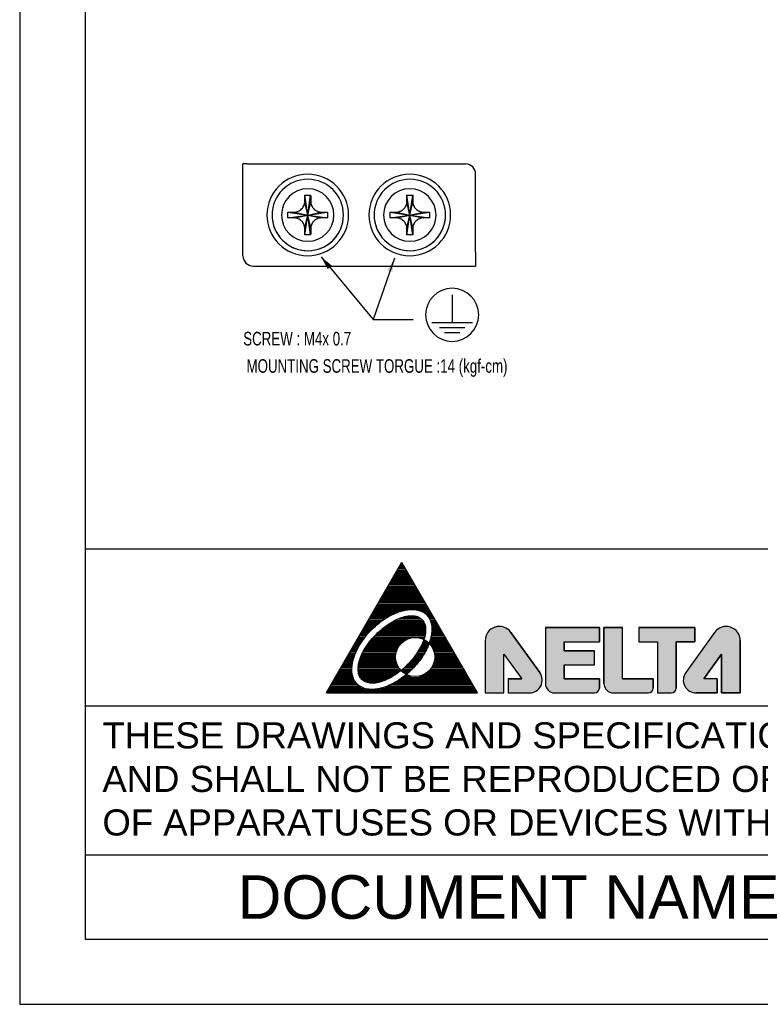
# Model space of a CAD drawing. Header units: millimetres. Extents: x -630 to 1463, y 209 to 1094.
# Tile 1 of 42: x -630 to -412, y 209 to 498. Entities that reach past the tile are written whole.
import ezdxf
from ezdxf.enums import TextEntityAlignment as Align

# ---------------------------------------------------------------- set-up
doc = ezdxf.new("R2010")
doc.units = ezdxf.units.MM
doc.header["$LTSCALE"] = 32.67
doc.linetypes.add('CENTER', pattern=[0.6, 0.375, -0.075, 0.075, -0.075])
doc.layers.get('0').update_dxf_attribs({"linetype": 'CONTINUOUS'})
for name, color, linetype in [('DEFAULT_1', 7, 'CENTER'), ('DELTA', 5, 'CONTINUOUS'), ('DF', 3, 'CONTINUOUS'), ('SPEC', 1, 'CONTINUOUS'), ('TXT', 7, 'CONTINUOUS')]:
    doc.layers.add(name, color=color, linetype=linetype)
doc.styles.get("Standard").update_dxf_attribs({"font": 'txt', "width": 0.7})
doc.styles.add('TEXTSTYLE_1', font='ARIAL.TTF')
doc.dimstyles.get("Standard").update_dxf_attribs({"dimtxt": 2.5, "dimasz": 1.5, "dimexe": 0.18, "dimexo": 0.0625, "dimgap": 0.09, "dimtad": 1, "dimdsep": 46, "dimtxsty": 'Standard', "dimblk": '_FILLED', "dimblk1": '_FILLED', "dimblk2": '_FILLED', "dimcen": 0.09, "dimadec": 0, "dimazin": 0, "dimtol": 1, "dimtp": 0.01, "dimtm": 0.01, "dimtfac": 1, "dimtofl": 0, "dimtmove": 0, "dimatfit": 3, "dimldrblk": '_FILLED', "dimfxl": 0, "dimtolj": 1, "dimarcsym": 0})

# ---------------------------------------------------------------- blocks, each defined once
blk = doc.blocks.new('A$C71E57D54')
at = {"layer": 'DELTA'}
h = blk.add_hatch(color=256, dxfattribs=at)
edge = h.paths.add_edge_path()
edge.add_line((-314.73, -519.27), (-317.85, -519.27))
edge.add_line((-317.85, -519.27), (-317.85, -522.48))
edge.add_line((-317.85, -522.48), (-313, -522.48))
edge.add_arc((-313, -519.53), 2.96, 270, 395.6164)
edge.add_line((-310.6, -517.81), (-317.23, -508.56))
edge.add_arc((-319.87, -510.46), 3.25, 35.7261, 180)
edge.add_line((-323.12, -510.46), (-323.12, -522.48))
edge.add_line((-323.12, -522.48), (-318.84, -522.48))
edge.add_line((-318.84, -522.48), (-318.84, -513.54))
edge.add_line((-318.84, -513.54), (-314.73, -519.27))
edge = h.paths.add_edge_path()
edge.add_arc((-307.14, -520.34), 2.14, 180, 270)
edge.add_line((-307.14, -522.48), (-298.02, -522.48))
edge.add_arc((-298.02, -521.37), 1.11, 270, 360)
edge.add_line((-296.91, -521.37), (-296.91, -519.27))
edge.add_line((-296.91, -519.27), (-304.99, -519.27))
edge.add_line((-304.99, -519.27), (-304.99, -516.05))
edge.add_line((-304.99, -516.05), (-297.99, -516.05))
edge.add_line((-297.99, -516.05), (-297.99, -512.84))
edge.add_line((-297.99, -512.84), (-304.99, -512.84))
edge.add_line((-304.99, -512.84), (-304.99, -510.7))
edge.add_line((-304.99, -510.7), (-296.91, -510.7))
edge.add_line((-296.91, -510.7), (-296.91, -507.48))
edge.add_line((-296.91, -507.48), (-309.28, -507.48))
edge.add_line((-309.28, -507.48), (-309.28, -520.34))
edge = h.paths.add_edge_path()
edge.add_arc((-293.7, -520.34), 2.14, 180.0847, 270)
edge.add_line((-293.7, -522.48), (-285.66, -522.48))
edge.add_arc((-285.66, -521.37), 1.11, 270, 360)
edge.add_line((-284.55, -521.37), (-284.55, -519.27))
edge.add_line((-284.55, -519.27), (-291.56, -519.27))
edge.add_line((-291.56, -519.27), (-291.56, -507.48))
edge.add_line((-291.56, -507.48), (-295.84, -507.48))
edge.add_line((-295.84, -507.48), (-295.84, -520.34))
edge = h.paths.add_edge_path()
edge.add_line((-287.85, -510.7), (-283.56, -510.7))
edge.add_line((-283.56, -510.7), (-283.56, -522.48))
edge.add_line((-283.56, -522.48), (-280.39, -522.48))
edge.add_arc((-280.39, -521.37), 1.11, 270, 360)
edge.add_line((-279.28, -521.37), (-279.28, -510.7))
edge.add_line((-279.28, -510.7), (-274.99, -510.7))
edge.add_line((-274.99, -510.7), (-274.99, -507.48))
edge.add_line((-274.99, -507.48), (-287.85, -507.48))
edge.add_line((-287.85, -507.48), (-287.85, -510.7))
edge = h.paths.add_edge_path()
edge.add_line((-269.82, -519.27), (-272.94, -519.27))
edge.add_line((-272.94, -519.27), (-268.83, -513.54))
edge.add_line((-268.83, -513.54), (-268.83, -522.48))
edge.add_line((-268.83, -522.48), (-264.55, -522.48))
edge.add_line((-264.55, -522.48), (-264.55, -510.46))
edge.add_arc((-267.8, -510.46), 3.25, 0, 144.2739)
edge.add_line((-270.44, -508.56), (-277.07, -517.81))
edge.add_arc((-274.67, -519.53), 2.96, 144.3836, 270)
edge.add_line((-274.67, -522.48), (-269.82, -522.48))
edge.add_line((-269.82, -522.48), (-269.82, -519.27))
for p, q in [((-430, 0), (-430, -594)), ((-430, -594), (-10, -594))]:
    blk.add_line(p, q)
for p, q in [((-359.55, -522.48), (-342.23, -492.48)), ((-342.52, -492.99), (-341.93, -492.99)), ((-342.5, -492.96), (-342.15, -492.61)), ((-324.9, -522.48), (-342.23, -492.48)), ((-342.22, -492.68), (-342.11, -492.68)), ((-343.78, -495.18), (-340.67, -495.18)), ((-343.6, -494.87), (-340.85, -494.87)), ((-343.42, -494.56), (-341.03, -494.56)), ((-343.24, -494.24), (-341.21, -494.24)), ((-343.06, -493.93), (-341.39, -493.93)), ((-342.88, -493.62), (-341.57, -493.62)), ((-342.7, -493.31), (-341.75, -493.31)), ((-345.05, -497.37), (-339.4, -497.37)), ((-344.87, -497.06), (-339.58, -497.06)), ((-344.69, -496.74), (-339.77, -496.74)), ((-344.51, -496.43), (-339.95, -496.43)), ((-344.33, -496.12), (-340.13, -496.12)), ((-344.14, -495.81), (-340.31, -495.81)), ((-343.96, -495.49), (-340.49, -495.49)), ((-346.31, -499.56), (-338.14, -499.56)), ((-346.13, -499.24), (-338.32, -499.24)), ((-345.95, -498.93), (-338.5, -498.93)), ((-345.77, -498.62), (-338.68, -498.62)), ((-345.59, -498.31), (-338.86, -498.31)), ((-345.41, -497.99), (-339.04, -497.99)), ((-345.23, -497.68), (-339.22, -497.68)), ((-347.75, -502.06), (-336.7, -502.06)), ((-347.57, -501.74), (-336.88, -501.74)), ((-347.39, -501.43), (-337.06, -501.43)), ((-347.21, -501.12), (-337.24, -501.12)), ((-347.03, -500.81), (-337.42, -500.81)), ((-346.85, -500.49), (-337.6, -500.49)), ((-346.67, -500.18), (-337.78, -500.18)), ((-346.49, -499.87), (-337.96, -499.87)), ((-349.02, -504.24), (-343.95, -504.24)), ((-348.84, -503.93), (-343.19, -503.93)), ((-348.66, -503.62), (-342.21, -503.62)), ((-348.47, -503.31), (-340.36, -503.31)), ((-348.29, -502.99), (-336.16, -502.99)), ((-348.11, -502.68), (-336.34, -502.68)), ((-347.93, -502.37), (-336.52, -502.37)), ((-339.57, -503.31), (-335.98, -503.31)), ((-338.03, -503.62), (-335.8, -503.62)), ((-337.37, -503.93), (-335.62, -503.93)), ((-336.91, -504.24), (-335.43, -504.24)), ((-350.28, -506.43), (-347.51, -506.43)), ((-350.1, -506.12), (-347.11, -506.12)), ((-349.92, -505.81), (-346.68, -505.81)), ((-349.74, -505.49), (-346.22, -505.49)), ((-349.56, -505.18), (-345.73, -505.18)), ((-349.38, -504.87), (-345.2, -504.87)), ((-349.2, -504.56), (-344.61, -504.56)), ((-344.95, -506.43), (-337.09, -506.43)), ((-344.42, -506.12), (-337.24, -506.12)), ((-343.84, -505.81), (-337.46, -505.81)), ((-343.19, -505.49), (-337.75, -505.49)), ((-342.39, -505.18), (-338.18, -505.18)), ((-341.27, -504.87), (-338.94, -504.87)), ((-336.56, -504.56), (-335.25, -504.56)), ((-336.29, -504.87), (-335.07, -504.87)), ((-336.07, -505.18), (-334.89, -505.18)), ((-335.89, -505.49), (-334.71, -505.49)), ((-335.74, -505.81), (-334.53, -505.81)), ((-335.63, -506.12), (-334.35, -506.12)), ((-335.54, -506.43), (-334.17, -506.43)), ((-351.54, -508.62), (-349.84, -508.62)), ((-351.36, -508.31), (-349.55, -508.31)), ((-351.18, -507.99), (-349.25, -507.99)), ((-351, -507.68), (-348.94, -507.68)), ((-350.82, -507.37), (-348.61, -507.37)), ((-350.64, -507.06), (-348.26, -507.06)), ((-350.46, -506.74), (-347.9, -506.74)), ((-347.75, -508.62), (-336.84, -508.62)), ((-347.41, -508.31), (-336.81, -508.31)), ((-347.06, -507.99), (-336.8, -507.99)), ((-346.68, -507.68), (-336.81, -507.68)), ((-346.29, -507.37), (-336.84, -507.37)), ((-345.87, -507.06), (-336.89, -507.06)), ((-345.43, -506.74), (-336.97, -506.74)), ((-335.47, -506.74), (-333.99, -506.74)), ((-335.41, -507.06), (-333.81, -507.06)), ((-335.4, -508.62), (-332.91, -508.62)), ((-335.38, -507.37), (-333.63, -507.37)), ((-335.37, -508.31), (-333.09, -508.31)), ((-335.36, -507.68), (-333.45, -507.68)), ((-335.36, -507.99), (-333.27, -507.99)), ((-310.6, -517.81), (-317.23, -508.56)), ((-317.23, -508.57), (-310.6, -517.8)), ((-309.28, -507.48), (-309.28, -520.34)), ((-309.28, -507.48), (-309.28, -520.34)), ((-296.91, -507.48), (-309.28, -507.48)), ((-309.28, -507.48), (-296.91, -507.48)), ((-296.91, -510.7), (-296.91, -507.48)), ((-296.91, -507.48), (-296.91, -510.7)), ((-295.84, -507.48), (-295.84, -520.34)), ((-295.84, -520.34), (-295.84, -507.48)), ((-291.56, -507.48), (-295.84, -507.48)), ((-295.84, -507.48), (-291.56, -507.48)), ((-291.56, -519.27), (-291.56, -507.48)), ((-291.56, -519.27), (-291.56, -507.48)), ((-274.99, -507.48), (-287.85, -507.48)), ((-287.85, -507.48), (-274.99, -507.48)), ((-287.85, -507.48), (-287.85, -510.7)), ((-287.85, -507.48), (-287.85, -510.7)), ((-270.44, -508.56), (-277.07, -517.81)), ((-270.44, -508.57), (-277.07, -517.8)), ((-274.99, -510.7), (-274.99, -507.48)), ((-274.99, -507.48), (-274.99, -510.7)), ((-352.99, -511.12), (-351.74, -511.12)), ((-352.81, -510.81), (-351.54, -510.81)), ((-352.62, -510.49), (-351.32, -510.49)), ((-352.44, -510.18), (-351.1, -510.18)), ((-352.26, -509.87), (-350.87, -509.87)), ((-352.08, -509.56), (-350.63, -509.56)), ((-351.9, -509.24), (-350.38, -509.24)), ((-351.72, -508.93), (-350.11, -508.93)), ((-349.94, -511.12), (-342.44, -511.12)), ((-349.71, -510.81), (-342.11, -510.81)), ((-349.47, -510.49), (-341.7, -510.49)), ((-349.21, -510.18), (-341.15, -510.18)), ((-348.94, -509.87), (-340.29, -509.87)), ((-348.67, -509.56), (-337.01, -509.56)), ((-348.37, -509.24), (-336.94, -509.24)), ((-348.07, -508.93), (-336.88, -508.93)), ((-338.09, -509.87), (-337.1, -509.87)), ((-337.56, -511.12), (-335.99, -511.12)), ((-337.43, -510.81), (-336.28, -510.81)), ((-337.31, -510.49), (-336.69, -510.49)), ((-337.23, -510.18), (-337.2, -510.18)), ((-335.94, -511.12), (-331.47, -511.12)), ((-335.88, -510.81), (-331.65, -510.81)), ((-335.78, -510.49), (-331.83, -510.49)), ((-335.69, -510.18), (-332.01, -510.18)), ((-335.61, -509.87), (-332.19, -509.87)), ((-335.54, -509.56), (-332.37, -509.56)), ((-335.48, -509.24), (-332.55, -509.24)), ((-335.43, -508.93), (-332.73, -508.93)), ((-323.12, -510.46), (-323.12, -522.48)), ((-323.12, -510.46), (-323.12, -522.48)), ((-304.99, -510.7), (-296.91, -510.7)), ((-304.99, -510.7), (-296.91, -510.7)), ((-304.99, -512.84), (-304.99, -510.7)), ((-304.99, -510.7), (-304.99, -512.84)), ((-287.85, -510.7), (-283.56, -510.7)), ((-287.85, -510.7), (-283.56, -510.7)), ((-283.56, -510.7), (-283.56, -522.48)), ((-283.56, -510.7), (-283.56, -522.48)), ((-279.28, -521.37), (-279.28, -510.7)), ((-279.28, -510.7), (-279.28, -521.37)), ((-279.28, -510.7), (-274.99, -510.7)), ((-274.99, -510.7), (-279.28, -510.7)), ((-264.55, -522.48), (-264.55, -510.46)), ((-264.55, -510.46), (-264.55, -522.48)), ((-354.25, -513.31), (-352.89, -513.31)), ((-354.07, -512.99), (-352.75, -512.99)), ((-353.89, -512.68), (-352.6, -512.68)), ((-353.71, -512.37), (-352.45, -512.37)), ((-353.53, -512.06), (-352.28, -512.06)), ((-353.35, -511.74), (-352.11, -511.74)), ((-353.17, -511.43), (-351.93, -511.43)), ((-351.28, -513.31), (-343.6, -513.31)), ((-351.12, -512.99), (-343.52, -512.99)), ((-350.95, -512.68), (-343.42, -512.68)), ((-350.77, -512.37), (-343.29, -512.37)), ((-350.58, -512.06), (-343.13, -512.06)), ((-350.38, -511.74), (-342.94, -511.74)), ((-350.17, -511.43), (-342.72, -511.43)), ((-338.77, -513.31), (-337.03, -513.31)), ((-338.57, -512.99), (-336.86, -512.99)), ((-338.37, -512.68), (-336.69, -512.68)), ((-338.19, -512.37), (-336.53, -512.37)), ((-338.02, -512.06), (-336.38, -512.06)), ((-337.85, -511.74), (-336.24, -511.74)), ((-337.7, -511.43), (-336.11, -511.43)), ((-335.67, -511.43), (-331.28, -511.43)), ((-335.44, -511.74), (-331.1, -511.74)), ((-335.25, -512.06), (-330.92, -512.06)), ((-335.1, -512.37), (-330.74, -512.37)), ((-334.97, -512.68), (-330.56, -512.68)), ((-334.87, -512.99), (-330.38, -512.99)), ((-334.79, -513.31), (-330.2, -513.31)), ((-297.99, -512.84), (-304.99, -512.84)), ((-304.99, -512.84), (-297.99, -512.84)), ((-297.99, -516.05), (-297.99, -512.84)), ((-297.99, -516.05), (-297.99, -512.84)), ((-355.51, -515.49), (-353.57, -515.49)), ((-355.33, -515.18), (-353.5, -515.18)), ((-355.15, -514.87), (-353.42, -514.87)), ((-354.97, -514.56), (-353.34, -514.56)), ((-354.79, -514.24), (-353.24, -514.24)), ((-354.61, -513.93), (-353.13, -513.93)), ((-354.43, -513.62), (-353.01, -513.62)), ((-352.1, -515.49), (-343.51, -515.49)), ((-352.02, -515.18), (-343.59, -515.18)), ((-351.93, -514.87), (-343.65, -514.87)), ((-351.82, -514.56), (-343.68, -514.56)), ((-351.7, -514.24), (-343.69, -514.24)), ((-351.57, -513.93), (-343.68, -513.93)), ((-351.43, -513.62), (-343.65, -513.62)), ((-340.51, -515.49), (-338.53, -515.49)), ((-340.22, -515.18), (-338.29, -515.18)), ((-339.95, -514.87), (-338.05, -514.87)), ((-339.69, -514.56), (-337.83, -514.56)), ((-339.45, -514.24), (-337.61, -514.24)), ((-339.21, -513.93), (-337.41, -513.93)), ((-338.99, -513.62), (-337.22, -513.62)), ((-334.87, -515.49), (-328.94, -515.49)), ((-334.79, -515.18), (-329.12, -515.18)), ((-334.74, -513.62), (-330.02, -513.62)), ((-334.74, -514.87), (-329.3, -514.87)), ((-334.71, -514.56), (-329.48, -514.56)), ((-334.7, -513.93), (-329.84, -513.93)), ((-334.69, -514.24), (-329.66, -514.24)), ((-318.84, -513.54), (-314.73, -519.27)), ((-318.84, -522.48), (-318.84, -513.54)), ((-318.84, -513.54), (-314.73, -519.27)), ((-318.84, -522.48), (-318.84, -513.54)), ((-272.94, -519.27), (-268.83, -513.54)), ((-268.83, -513.54), (-272.94, -519.27)), ((-268.83, -513.54), (-268.83, -522.48)), ((-268.83, -522.48), (-268.83, -513.54)), ((-356.77, -517.68), (-353.71, -517.68)), ((-356.59, -517.37), (-353.73, -517.37)), ((-356.41, -517.06), (-353.73, -517.06)), ((-356.23, -516.74), (-353.73, -516.74)), ((-356.05, -516.43), (-353.71, -516.43)), ((-355.87, -516.12), (-353.67, -516.12)), ((-355.69, -515.81), (-353.63, -515.81)), ((-352.29, -516.74), (-342.93, -516.74)), ((-352.29, -517.06), (-342.7, -517.06)), ((-352.28, -517.37), (-342.52, -517.37)), ((-352.26, -516.43), (-343.12, -516.43)), ((-352.25, -517.68), (-342.92, -517.68)), ((-352.22, -516.12), (-343.28, -516.12)), ((-352.17, -515.81), (-343.41, -515.81)), ((-342.42, -517.37), (-340.25, -517.37)), ((-342.14, -517.06), (-339.93, -517.06)), ((-342.08, -517.68), (-340.58, -517.68)), ((-341.78, -516.74), (-339.62, -516.74)), ((-341.44, -516.43), (-339.33, -516.43)), ((-341.11, -516.12), (-339.05, -516.12)), ((-340.8, -515.81), (-338.79, -515.81)), ((-336.3, -517.68), (-327.68, -517.68)), ((-335.97, -517.37), (-327.86, -517.37)), ((-335.69, -517.06), (-328.04, -517.06)), ((-335.46, -516.74), (-328.22, -516.74)), ((-335.27, -516.43), (-328.4, -516.43)), ((-335.11, -516.12), (-328.58, -516.12)), ((-334.98, -515.81), (-328.76, -515.81)), ((-304.99, -516.05), (-297.99, -516.05)), ((-304.99, -516.05), (-297.99, -516.05)), ((-304.99, -519.27), (-304.99, -516.05)), ((-304.99, -516.05), (-304.99, -519.27)), ((-358.22, -520.18), (-352.74, -520.18)), ((-358.04, -519.87), (-352.97, -519.87)), ((-357.86, -519.56), (-353.16, -519.56)), ((-357.68, -519.24), (-353.31, -519.24)), ((-357.5, -518.93), (-353.44, -518.93)), ((-357.32, -518.62), (-353.54, -518.62)), ((-357.14, -518.31), (-353.61, -518.31)), ((-356.96, -517.99), (-353.67, -517.99)), ((-352.19, -517.99), (-343.34, -517.99)), ((-352.1, -518.31), (-343.8, -518.31)), ((-351.97, -518.62), (-344.29, -518.62)), ((-351.8, -518.93), (-344.82, -518.93)), ((-351.56, -519.24), (-345.42, -519.24)), ((-351.24, -519.56), (-346.11, -519.56)), ((-350.76, -519.87), (-346.96, -519.87)), ((-349.75, -520.18), (-348.33, -520.18)), ((-344.05, -520.18), (-326.23, -520.18)), ((-343.5, -519.87), (-326.41, -519.87)), ((-343, -519.56), (-326.59, -519.56)), ((-342.54, -519.24), (-326.77, -519.24)), ((-342.1, -518.93), (-326.95, -518.93)), ((-341.69, -518.62), (-340.2, -518.62)), ((-341.66, -517.99), (-340.93, -517.99)), ((-341.3, -518.31), (-341.1, -518.31)), ((-338.19, -518.62), (-327.13, -518.62)), ((-337.28, -518.31), (-327.32, -518.31)), ((-336.72, -517.99), (-327.5, -517.99)), ((-317.85, -519.27), (-317.85, -522.48)), ((-314.73, -519.27), (-317.85, -519.27)), ((-317.85, -519.27), (-317.85, -522.48)), ((-317.85, -519.27), (-314.73, -519.27)), ((-296.91, -519.27), (-304.99, -519.27)), ((-304.99, -519.27), (-296.91, -519.27)), ((-296.91, -521.37), (-296.91, -519.27)), ((-296.91, -519.27), (-296.91, -521.37)), ((-284.55, -519.27), (-291.56, -519.27)), ((-291.56, -519.27), (-284.55, -519.27)), ((-284.55, -521.37), (-284.55, -519.27)), ((-284.55, -519.27), (-284.55, -521.37)), ((-269.82, -519.27), (-272.94, -519.27)), ((-269.82, -519.27), (-272.94, -519.27)), ((-269.82, -522.48), (-269.82, -519.27)), ((-269.82, -519.27), (-269.82, -522.48)), ((-359.48, -522.37), (-324.97, -522.37)), ((-359.3, -522.06), (-325.15, -522.06)), ((-359.12, -521.74), (-325.33, -521.74)), ((-358.94, -521.43), (-350.82, -521.43)), ((-358.76, -521.12), (-351.57, -521.12)), ((-358.58, -520.81), (-352.07, -520.81)), ((-358.4, -520.49), (-352.44, -520.49)), ((-347.21, -521.43), (-325.51, -521.43)), ((-346.15, -521.12), (-325.69, -521.12)), ((-345.34, -520.81), (-325.87, -520.81)), ((-344.65, -520.49), (-326.05, -520.49)), ((-359.55, -522.48), (-324.9, -522.48)), ((-323.12, -522.48), (-318.84, -522.48)), ((-323.12, -522.48), (-318.84, -522.48)), ((-317.85, -522.48), (-313, -522.48)), ((-317.85, -522.48), (-313, -522.48)), ((-307.14, -522.48), (-298.02, -522.48)), ((-307.14, -522.48), (-298.02, -522.48)), ((-293.7, -522.48), (-285.66, -522.48)), ((-293.7, -522.48), (-285.66, -522.48)), ((-283.56, -522.48), (-280.39, -522.48)), ((-283.56, -522.48), (-280.39, -522.48)), ((-274.67, -522.48), (-269.82, -522.48)), ((-269.82, -522.48), (-274.67, -522.48)), ((-268.83, -522.48), (-264.55, -522.48)), ((-264.55, -522.48), (-268.83, -522.48))]:
    blk.add_line(p, q, dxfattribs=at)
blk.add_circle((-339.19, -514.23), 4.5, dxfattribs=at)
for centre, radius, start, end in [((-319.87, -510.46), 3.25, 35.7261, 180), ((-319.87, -510.46), 3.25, 35.6787, 180), ((-267.8, -510.46), 3.25, 0, 144.2739), ((-267.8, -510.46), 3.25, 0, 144.3213), ((-313, -519.53), 2.96, 270, 35.6787), ((-313, -519.53), 2.96, 270, 35.6164), ((-274.67, -519.53), 2.96, 144.3213, 270), ((-274.67, -519.53), 2.96, 144.3836, 270), ((-307.14, -520.34), 2.14, 180, 270), ((-307.14, -520.34), 2.14, 180, 270), ((-298.02, -521.37), 1.11, 270, 0), ((-298.02, -521.37), 1.11, 270, 0), ((-293.7, -520.34), 2.14, 180.0847, 270), ((-293.7, -520.34), 2.14, 180, 270), ((-285.66, -521.37), 1.11, 270, 0), ((-285.66, -521.37), 1.11, 270, 0), ((-280.39, -521.37), 1.11, 270, 0), ((-280.39, -521.37), 1.11, 270, 0)]:
    blk.add_arc(centre, radius, start, end, dxfattribs=at)
at = {"layer": 'DELTA', "start_tangent": (0.707107, -0.707107), "end_tangent": (0.707107, -0.707107)}
for points in [[(-352.5, -520.44), (-352.01, -520.85), (-351.45, -521.18), (-350.83, -521.43), (-350.14, -521.59), (-349.4, -521.67), (-348.61, -521.65), (-347.78, -521.55), (-346.92, -521.36), (-346.04, -521.08), (-345.14, -520.72), (-344.24, -520.29), (-343.34, -519.77), (-342.46, -519.19), (-341.59, -518.54), (-339.95, -517.08), (-338.49, -515.44), (-337.84, -514.57), (-337.26, -513.69), (-336.74, -512.79), (-336.31, -511.89), (-335.95, -510.99), (-335.67, -510.11), (-335.48, -509.25), (-335.38, -508.42), (-335.36, -507.63), (-335.44, -506.89), (-335.6, -506.2), (-335.85, -505.58), (-336.18, -505.02), (-336.59, -504.53), (-337.08, -504.12), (-337.64, -503.78), (-338.27, -503.54), (-338.96, -503.37), (-339.7, -503.3), (-340.49, -503.32), (-341.31, -503.42), (-342.17, -503.61), (-343.05, -503.88), (-343.95, -504.24), (-344.85, -504.68), (-345.75, -505.19), (-346.64, -505.78), (-347.5, -506.42), (-349.14, -507.89), (-350.61, -509.53), (-351.25, -510.39), (-351.84, -511.28), (-352.35, -512.18), (-352.79, -513.08), (-353.15, -513.98), (-353.42, -514.86), (-353.61, -515.72), (-353.71, -516.54), (-353.73, -517.33), (-353.66, -518.07), (-353.49, -518.76), (-353.25, -519.39), (-352.91, -519.95), (-352.5, -520.44)], [(-351.44, -519.38), (-351.06, -519.69), (-350.62, -519.93), (-350.12, -520.11), (-349.56, -520.21), (-348.96, -520.23), (-348.32, -520.18), (-347.63, -520.06), (-346.92, -519.86), (-346.19, -519.59), (-345.44, -519.25), (-343.92, -518.39), (-342.42, -517.3), (-341.01, -516.02), (-339.73, -514.61), (-338.64, -513.11), (-337.78, -511.59), (-337.44, -510.84), (-337.17, -510.11), (-336.97, -509.4), (-336.85, -508.71), (-336.8, -508.07), (-336.82, -507.47), (-336.92, -506.91), (-337.1, -506.41), (-337.34, -505.97), (-337.65, -505.59), (-338.03, -505.28), (-338.47, -505.03), (-338.98, -504.86), (-339.53, -504.76), (-340.13, -504.74), (-340.78, -504.79), (-341.46, -504.91), (-342.17, -505.11), (-342.91, -505.38), (-343.66, -505.71), (-345.17, -506.58), (-346.67, -507.67), (-348.08, -508.95), (-349.36, -510.36), (-350.45, -511.85), (-351.32, -513.37), (-351.65, -514.12), (-351.92, -514.86), (-352.12, -515.57), (-352.24, -516.25), (-352.29, -516.9), (-352.27, -517.5), (-352.17, -518.05), (-352, -518.56), (-351.75, -519), (-351.44, -519.38)]]:
    blk.add_spline(points, degree=3, dxfattribs=at)
at = {"layer": 'DF'}
for p, q in [((-415, -15), (-415, -579)), ((-25, -489.42), (-415, -489.42)), ((-25, -525.54), (-415, -525.54)), ((-25, -559.71), (-415, -559.71)), ((-415, -579), (-25, -579))]:
    blk.add_line(p, q, dxfattribs=at)
at = {"layer": 'SPEC', "insert": (-411.01, -529.22), "char_height": 6, "width": 393.4779, "attachment_point": 1, "style": 'TEXTSTYLE_1'}
blk.add_mtext('THESE DRAWINGS AND SPECIFICATIONS ARE THE PROPERTY OF DELTA ELECTRONICS, INC. \\PAND SHALL NOT BE REPRODUCED OR USED AS THE BASIS FOR THE MANUFACTURE OR SELL \\POF APPARATUSES OR DEVICES WITHOUT PERMISSION.', dxfattribs=at)
at = {"layer": 'TXT', "style": 'TEXTSTYLE_1'}
blk.add_text('DOCUMENT NAME', height=10, dxfattribs=at).set_placement((-317.5, -569.36), align=Align.MIDDLE)
blk = doc.blocks.new('_FILLED')
at = {"color": 0, "linetype": 'ByBlock'}
blk.add_solid([(0, 0), (-1, 0.2), (-1, -0.2)], dxfattribs=at)

msp = doc.modelspace()

# ---------------------------------------------------------------- linework, layer by layer
at = {"color": 0}
for p, q in [((-564.438, 428.978), (-564.438, 455.978)), ((-564.333, 455.978), (-564.438, 455.978)), ((-496.038, 430.163), (-496.038, 427.165))]:
    msp.add_line(p, q, dxfattribs=at)
at = {"layer": 'DEFAULT_1', "color": 0, "linetype": 'Continuous'}
for p, q in [((-563.25, 455.978), (-564.333, 455.978)), ((-563.25, 455.978), (-560.252, 455.978)), ((-560.252, 455.978), (-499.038, 455.978)), ((-496.038, 430.163), (-496.038, 452.978)), ((-545.388, 440.978), (-546.238, 446.792)), ((-545.388, 440.978), (-544.537, 446.792)), ((-515.388, 440.978), (-516.238, 446.792)), ((-515.388, 440.978), (-514.537, 446.792)), ((-545.388, 440.978), (-546.266, 444.855)), ((-545.388, 440.978), (-544.51, 444.855)), ((-515.388, 440.978), (-516.266, 444.855)), ((-515.388, 440.978), (-514.51, 444.855)), ((-551.202, 441.828), (-545.388, 440.978)), ((-551.202, 440.127), (-545.388, 440.978)), ((-549.265, 441.856), (-545.388, 440.978)), ((-549.265, 440.1), (-545.388, 440.978)), ((-546.266, 437.1), (-545.388, 440.978)), ((-546.238, 435.164), (-545.388, 440.978)), ((-545.388, 440.978), (-541.51, 441.856)), ((-545.388, 440.978), (-539.574, 441.828)), ((-545.388, 440.978), (-539.574, 440.127)), ((-544.51, 437.1), (-545.388, 440.978)), ((-544.537, 435.164), (-545.388, 440.978)), ((-545.388, 440.978), (-541.51, 440.1)), ((-521.202, 441.828), (-515.388, 440.978)), ((-521.202, 440.127), (-515.388, 440.978)), ((-519.265, 441.856), (-515.388, 440.978)), ((-519.265, 440.1), (-515.388, 440.978)), ((-516.266, 437.1), (-515.388, 440.978)), ((-516.238, 435.164), (-515.388, 440.978)), ((-515.388, 440.978), (-511.51, 441.856)), ((-515.388, 440.978), (-509.574, 441.828)), ((-514.51, 437.1), (-515.388, 440.978)), ((-514.537, 435.164), (-515.388, 440.978)), ((-515.388, 440.978), (-511.51, 440.1)), ((-515.388, 440.978), (-509.574, 440.127)), ((-561.438, 425.978), (-527.636, 425.978)), ((-527.538, 425.978), (-526.807, 425.978)), ((-527.538, 425.978), (-526.038, 425.978)), ((-526.807, 425.978), (-526.038, 425.978)), ((-526.038, 425.978), (-496.038, 425.978)), ((-526.038, 425.978), (-496.038, 425.978)), ((-496.038, 427.165), (-496.038, 425.978)), ((-502.945, 417.508), (-502.945, 409.408)), ((-508.945, 409.408), (-496.945, 409.408)), ((-506.695, 407.908), (-499.195, 407.908)), ((-505.195, 406.408), (-500.695, 406.408))]:
    msp.add_line(p, q, dxfattribs=at)
for points in [[(-546.266, 444.855), (-546.26, 445.328), (-546.253, 445.822), (-546.246, 446.316), (-546.238, 446.792)], [(-546.238, 446.792), (-545.671, 446.798), (-545.103, 446.798), (-544.537, 446.792)], [(-544.537, 446.792), (-544.529, 446.317), (-544.522, 445.824), (-544.515, 445.331), (-544.51, 444.855)], [(-516.266, 444.855), (-516.26, 445.328), (-516.253, 445.822), (-516.246, 446.316), (-516.238, 446.792)], [(-516.238, 446.792), (-515.671, 446.798), (-515.103, 446.798), (-514.537, 446.792)], [(-514.537, 446.792), (-514.529, 446.317), (-514.522, 445.824), (-514.515, 445.331), (-514.51, 444.855)], [(-549.265, 441.856), (-548.925, 441.88), (-548.574, 441.95), (-548.231, 442.062), (-547.917, 442.207), (-547.649, 442.368), (-547.411, 442.544), (-547.185, 442.746), (-546.979, 442.97), (-546.797, 443.211), (-546.639, 443.468), (-546.503, 443.745), (-546.389, 444.061), (-546.303, 444.431), (-546.266, 444.855)], [(-544.51, 444.855), (-544.472, 444.429), (-544.386, 444.059), (-544.272, 443.746), (-544.138, 443.471), (-543.981, 443.215), (-543.798, 442.973), (-543.591, 442.747), (-543.366, 442.545), (-543.131, 442.372), (-542.867, 442.212), (-542.553, 442.065), (-542.206, 441.951), (-541.852, 441.881), (-541.51, 441.856)], [(-519.265, 441.856), (-518.925, 441.88), (-518.574, 441.95), (-518.231, 442.062), (-517.917, 442.207), (-517.649, 442.368), (-517.411, 442.544), (-517.185, 442.746), (-516.979, 442.97), (-516.797, 443.211), (-516.639, 443.468), (-516.503, 443.745), (-516.389, 444.061), (-516.303, 444.431), (-516.266, 444.855)], [(-514.51, 444.855), (-514.472, 444.429), (-514.386, 444.059), (-514.272, 443.746), (-514.138, 443.471), (-513.981, 443.215), (-513.798, 442.973), (-513.591, 442.747), (-513.366, 442.545), (-513.131, 442.372), (-512.867, 442.212), (-512.553, 442.065), (-512.206, 441.951), (-511.852, 441.881), (-511.51, 441.856)], [(-551.208, 440.978), (-551.207, 441.262), (-551.205, 441.545), (-551.202, 441.828)], [(-551.202, 440.127), (-551.205, 440.41), (-551.207, 440.694), (-551.208, 440.978)], [(-551.202, 441.828), (-550.726, 441.836), (-550.234, 441.844), (-549.741, 441.85), (-549.265, 441.856)], [(-549.265, 440.1), (-549.738, 440.105), (-550.231, 440.112), (-550.726, 440.119), (-551.202, 440.127)], [(-546.266, 437.1), (-546.303, 437.526), (-546.389, 437.896), (-546.503, 438.209), (-546.637, 438.485), (-546.794, 438.741), (-546.977, 438.983), (-547.184, 439.208), (-547.409, 439.41), (-547.644, 439.584), (-547.908, 439.743), (-548.222, 439.89), (-548.569, 440.004), (-548.923, 440.075), (-549.265, 440.1)], [(-541.51, 440.1), (-541.851, 440.075), (-542.201, 440.006), (-542.544, 439.894), (-542.858, 439.748), (-543.126, 439.587), (-543.364, 439.411), (-543.59, 439.209), (-543.796, 438.985), (-543.978, 438.745), (-544.137, 438.488), (-544.272, 438.21), (-544.387, 437.894), (-544.472, 437.525), (-544.51, 437.1)], [(-541.51, 441.856), (-541.038, 441.85), (-540.544, 441.844), (-540.049, 441.836), (-539.574, 441.828)], [(-539.574, 440.127), (-540.049, 440.119), (-540.542, 440.112), (-541.035, 440.105), (-541.51, 440.1)], [(-539.574, 441.828), (-539.57, 441.545), (-539.568, 441.262), (-539.567, 440.978)], [(-539.567, 440.978), (-539.568, 440.694), (-539.57, 440.41), (-539.574, 440.127)], [(-521.208, 440.978), (-521.207, 441.262), (-521.205, 441.545), (-521.202, 441.828)], [(-521.202, 440.127), (-521.205, 440.41), (-521.207, 440.694), (-521.208, 440.978)], [(-521.202, 441.828), (-520.726, 441.836), (-520.234, 441.844), (-519.741, 441.85), (-519.265, 441.856)], [(-519.265, 440.1), (-519.738, 440.105), (-520.231, 440.112), (-520.726, 440.119), (-521.202, 440.127)], [(-516.266, 437.1), (-516.303, 437.526), (-516.389, 437.896), (-516.503, 438.209), (-516.637, 438.485), (-516.794, 438.741), (-516.977, 438.983), (-517.184, 439.208), (-517.409, 439.41), (-517.644, 439.584), (-517.908, 439.743), (-518.222, 439.89), (-518.569, 440.004), (-518.923, 440.075), (-519.265, 440.1)], [(-511.51, 440.1), (-511.851, 440.075), (-512.201, 440.006), (-512.544, 439.894), (-512.858, 439.748), (-513.126, 439.587), (-513.364, 439.411), (-513.59, 439.209), (-513.796, 438.985), (-513.978, 438.745), (-514.137, 438.488), (-514.272, 438.21), (-514.387, 437.894), (-514.472, 437.525), (-514.51, 437.1)], [(-511.51, 441.856), (-511.038, 441.85), (-510.544, 441.844), (-510.049, 441.836), (-509.574, 441.828)], [(-509.574, 440.127), (-510.049, 440.119), (-510.542, 440.112), (-511.035, 440.105), (-511.51, 440.1)], [(-509.574, 441.828), (-509.57, 441.545), (-509.568, 441.262), (-509.567, 440.978)], [(-509.567, 440.978), (-509.568, 440.694), (-509.57, 440.41), (-509.574, 440.127)], [(-546.238, 435.164), (-546.246, 435.639), (-546.253, 436.132), (-546.26, 436.625), (-546.266, 437.1)], [(-544.537, 435.164), (-545.104, 435.158), (-545.672, 435.158), (-546.238, 435.164)], [(-544.51, 437.1), (-544.515, 436.628), (-544.522, 436.134), (-544.529, 435.639), (-544.537, 435.164)], [(-516.238, 435.164), (-516.246, 435.639), (-516.253, 436.132), (-516.26, 436.625), (-516.266, 437.1)], [(-514.537, 435.164), (-515.104, 435.158), (-515.672, 435.158), (-516.238, 435.164)], [(-514.51, 437.1), (-514.515, 436.628), (-514.522, 436.134), (-514.529, 435.639), (-514.537, 435.164)], [(-527.636, 425.978), (-527.604, 425.978), (-527.571, 425.978), (-527.538, 425.978)]]:
    msp.add_lwpolyline(points, dxfattribs=at)
for centre, radius, start, end in [((-499.038, 452.978), 3, 0, 90), ((-545.388, 440.978), 12, 0, 180), ((-515.388, 440.978), 12, 0, 180), ((-545.388, 440.978), 10.5, 0, 180), ((-515.388, 440.978), 10.5, 0, 180), ((-545.388, 440.978), 7.714, 0, 180), ((-515.388, 440.978), 7.714, 0, 180), ((-545.388, 440.978), 12, 180, 0), ((-545.388, 440.978), 10.5, 180, 0), ((-545.388, 440.978), 7.714, 180, 0), ((-515.388, 440.978), 12, 180, 0), ((-515.388, 440.978), 10.5, 180, 0), ((-515.388, 440.978), 7.714, 180, 0), ((-545.388, 440.978), 10.5, 188.56357, 353.49634), ((-515.388, 440.978), 10.5, 188.56357, 353.49634), ((-561.438, 428.978), 3, 180, 269.999), ((-502.945, 411.628), 7.8, 0, 180), ((-502.945, 411.628), 7.8, 180, 0)]:
    msp.add_arc(centre, radius, start, end, dxfattribs=at)

# ---------------------------------------------------------------- block references
at = {"layer": 'TXT', "color": 7, "xscale": 1.279999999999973, "yscale": 1.279999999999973, "zscale": 1.28}
msp.add_blockref('A$C71E57D54', (-79.646, 969.224), dxfattribs=at)

# ---------------------------------------------------------------- texts
at = {"color": 0, "insert": (-564.347, 406.624), "char_height": 4, "width": 47.6028, "attachment_point": 1}
msp.add_mtext('{\\fArial|b0|i0|c0|p34;SCREW : M4x 0.7}', dxfattribs=at)
at = {"color": 0, "insert": (-563.382, 398.588), "char_height": 4, "attachment_point": 1}
msp.add_mtext('{\\fArial|b0|i0|c0|p34;MOUNTING SCREW TORGUE :14 (kgf-cm)}', dxfattribs=at)

# ---------------------------------------------------------------- leaders
at = {"color": 0}
for points in [[(-541.457, 428.653), (-526.192, 410.269), (-514.449, 410.269)], [(-519.929, 428.262), (-526.192, 410.269)]]:
    msp.add_leader(points, dimstyle='Standard', override={"dimasz": 4, "dimgap": 1, "dimtad": 0}, dxfattribs=at)

doc.saveas('drawing.dxf')
